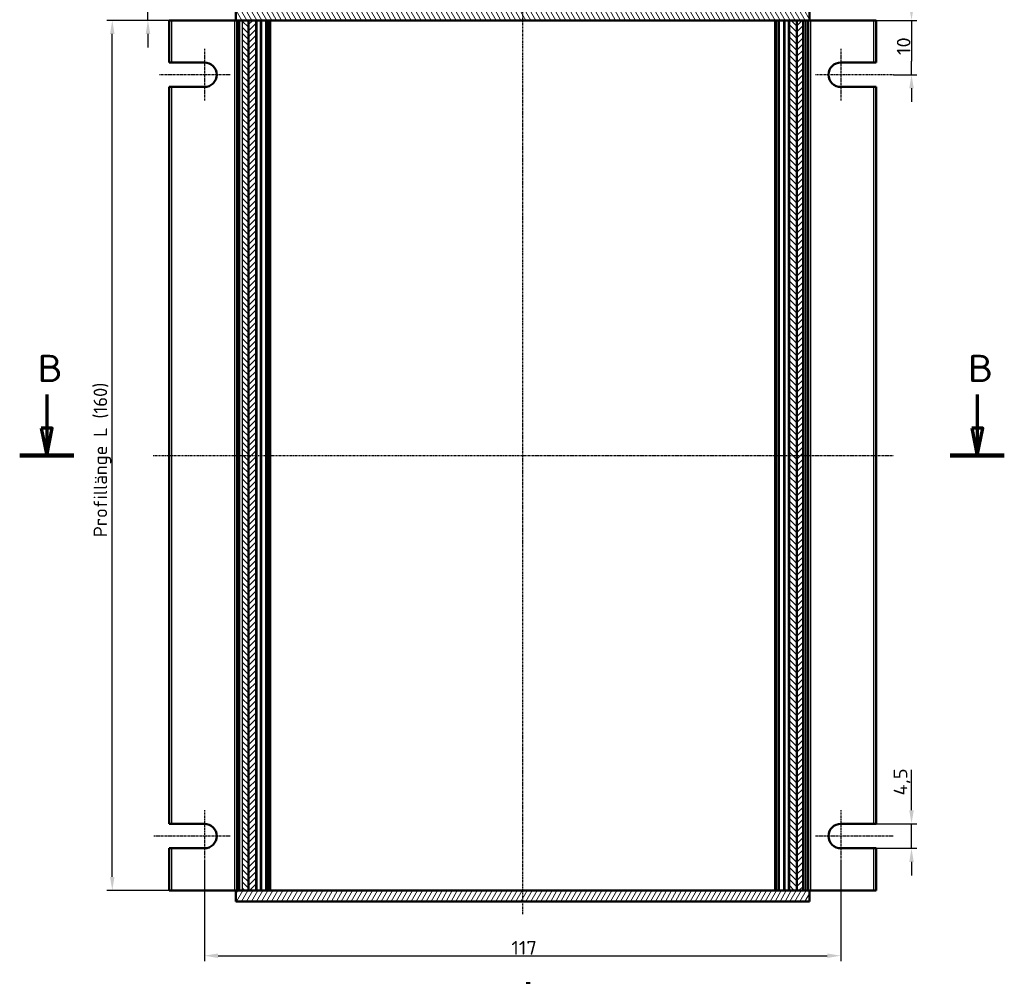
# Model space of a CAD drawing. Header units: millimetres. Extents: x 1 to 593, y 1 to 419.
# Tile 241 of 246: x 133 to 314, y 104 to 280. Entities that reach past the tile are written whole.
import ezdxf

# ---------------------------------------------------------------- set-up
doc = ezdxf.new("R2010")
doc.units = ezdxf.units.MM
doc.linetypes.add('CHAIN', pattern=[0.3543, 0.2362, -0.0295, 0.0591, -0.0295])
doc.linetypes.add('DASH_DOT', pattern=[0.37, 0.24, -0.06, 0.01, -0.06])
for name, color, linetype, lineweight in [('Bemaßung (ISO)', 1, 'Continuous', 25), ('Mittellinie (ISO)', 1, 'DASH_DOT', 25), ('Mittelpunktmarkierung (ISO)', 1, 'DASH_DOT', 25), ('Schnittlinie (ISO)', 3, 'CHAIN', 70), ('Schraffur (ISO)', 1, 'Continuous', 18), ('Sichtbar (ISO)', 7, 'Continuous', 50), ('Sichtbar schmal (ISO)', 1, 'Continuous', 25)]:
    doc.layers.add(name, color=color, linetype=linetype, lineweight=lineweight)
doc.styles.add('2_5', font='isocpeur.ttf', dxfattribs={"width": 1.1})
doc.styles.add('5', font='isocpeur.ttf', dxfattribs={"width": 1.1})
doc.dimstyles.new('Standard (DIN)', dxfattribs={"dimtxt": 2.5, "dimasz": 2.5, "dimexe": 1, "dimexo": 0, "dimgap": 0.2, "dimtad": 1, "dimdec": 6, "dimrnd": 1e-08, "dimtxsty": '2_5', "dimcen": 0.09, "dimdle": 7, "dimclrd": 256, "dimclre": 256, "dimclrt": 5, "dimadec": 6, "dimazin": 2, "dimtfac": 0.72, "dimtmove": 0, "dimatfit": 3, "dimfxl": 1, "dimtolj": 1, "dimlwd": -1, "dimlwe": -1, "dimarcsym": 0})

# ---------------------------------------------------------------- blocks, each defined once
blk = doc.blocks.new('2DTransSchnitt1')
at = {"layer": 'Schnittlinie (ISO)', "linetype": 'Continuous', "lineweight": 140}
for p, q in [((226.77, 294.69), (226.77, 284.28)), ((226.77, 102.57), (226.77, 92.15))]:
    blk.add_line(p, q, dxfattribs=at)
at = {"layer": 'Schnittlinie (ISO)', "linetype": 'Continuous'}
for p, q in [((226.77, 289.49), (221.77, 290.49)), ((221.77, 290.49), (221.77, 288.49)), ((215.5, 289.49), (221.77, 289.49)), ((221.77, 289.49), (226.77, 289.49)), ((221.77, 288.49), (226.77, 289.49)), ((226.77, 97.36), (221.77, 98.36)), ((221.77, 98.36), (221.77, 96.36)), ((215.5, 97.36), (221.77, 97.36)), ((221.77, 97.36), (226.77, 97.36)), ((221.77, 96.36), (226.77, 97.36))]:
    blk.add_line(p, q, dxfattribs=at)
at = {"layer": 'Schnittlinie (ISO)', "linetype": 'Continuous', "flags": 128}
for points in [[(221.77, 288.49), (226.77, 289.49), (221.77, 290.49), (221.77, 288.49)], [(221.77, 96.36), (226.77, 97.36), (221.77, 98.36), (221.77, 96.36)]]:
    blk.add_lwpolyline(points, dxfattribs=at)
at = {"layer": 'Schnittlinie (ISO)'}
for points in [[(221.77, 288.49), (226.77, 289.49), (221.77, 290.49), (221.77, 288.49)], [(221.77, 96.36), (226.77, 97.36), (221.77, 98.36), (221.77, 96.36)]]:
    blk.add_solid(points, dxfattribs=at)
at = {"layer": 'Schnittlinie (ISO)', "char_height": 5, "attachment_point": 7, "style": '5'}
for insert in [(209.9, 286.99), (209.9, 94.86)]:
    blk.add_mtext('C', dxfattribs=dict(at, insert=insert))
blk = doc.blocks.new('2DTransSchnitt2')
at = {"layer": 'Schnittlinie (ISO)', "linetype": 'Continuous'}
for p, q in [((138.28, 210.59), (138.28, 204.42)), ((309.36, 210.59), (309.36, 204.42)), ((137.28, 204.42), (138.28, 199.42)), ((139.28, 204.42), (137.28, 204.42)), ((138.28, 204.42), (138.28, 199.42)), ((138.28, 199.42), (139.28, 204.42)), ((308.36, 204.42), (309.36, 199.42)), ((310.36, 204.42), (308.36, 204.42)), ((309.36, 204.42), (309.36, 199.42)), ((309.36, 199.42), (310.36, 204.42))]:
    blk.add_line(p, q, dxfattribs=at)
at = {"layer": 'Schnittlinie (ISO)', "linetype": 'Continuous', "lineweight": 140}
for p, q in [((133.31, 199.42), (143.26, 199.42)), ((304.38, 199.42), (314.33, 199.42))]:
    blk.add_line(p, q, dxfattribs=at)
at = {"layer": 'Schnittlinie (ISO)', "linetype": 'Continuous', "flags": 128}
for points in [[(137.28, 204.42), (138.28, 199.42), (139.28, 204.42), (137.28, 204.42)], [(308.36, 204.42), (309.36, 199.42), (310.36, 204.42), (308.36, 204.42)]]:
    blk.add_lwpolyline(points, dxfattribs=at)
at = {"layer": 'Schnittlinie (ISO)'}
for points in [[(137.28, 204.42), (138.28, 199.42), (139.28, 204.42), (137.28, 204.42)], [(308.36, 204.42), (309.36, 199.42), (310.36, 204.42), (308.36, 204.42)]]:
    blk.add_solid(points, dxfattribs=at)
at = {"layer": 'Schnittlinie (ISO)', "char_height": 5, "attachment_point": 7, "style": '5'}
for insert in [(136.56, 212.92), (307.64, 212.92)]:
    blk.add_mtext('B', dxfattribs=dict(at, insert=insert))
blk = doc.blocks.new('*D10')
at = {"layer": 'Bemaßung (ISO)'}
for p, q in [((277.33, 279.42), (149.33, 279.42)), ((150.33, 121.92), (150.33, 276.92)), ((277.33, 119.42), (149.33, 119.42))]:
    blk.add_line(p, q, dxfattribs=at)
for points in [[(149.91, 276.92), (150.74, 276.92), (150.33, 279.42)], [(149.91, 121.92), (150.74, 121.92), (150.33, 119.42)]]:
    blk.add_solid(points, dxfattribs=at)
at = {"layer": 'Defpoints', "color": 0}
for p in [(150.33, 279.42), (277.33, 279.42), (277.33, 119.42)]:
    blk.add_point(p, dxfattribs=at)
at = {"layer": 'Bemaßung (ISO)', "color": 5, "insert": (150.13, 184.37), "char_height": 2.5, "attachment_point": 7, "rotation": 90, "style": '2_5'}
blk.add_mtext('\\A1;\\fISOCPEUR|b0|i0;\\H2.4873;Profillänge L (160)', dxfattribs=at)
blk = doc.blocks.new('*D24')
at = {"layer": 'Bemaßung (ISO)'}
for p, q in [((156.89, 283.92), (156.89, 288.19)), ((173.02, 281.42), (155.89, 281.42)), ((156.89, 279.42), (156.89, 281.42)), ((173.02, 279.42), (155.89, 279.42)), ((156.89, 276.92), (156.89, 274.42))]:
    blk.add_line(p, q, dxfattribs=at)
for points in [[(156.47, 283.92), (157.31, 283.92), (156.89, 281.42)], [(156.47, 276.92), (157.31, 276.92), (156.89, 279.42)]]:
    blk.add_solid(points, dxfattribs=at)
at = {"layer": 'Defpoints', "color": 0}
for p in [(173.02, 281.42), (156.89, 279.42), (173.02, 279.42)]:
    blk.add_point(p, dxfattribs=at)
at = {"layer": 'Bemaßung (ISO)', "color": 5, "insert": (156.69, 286.62), "char_height": 2.5, "attachment_point": 7, "rotation": 90, "style": '2_5'}
blk.add_mtext('\\A1;2', dxfattribs=at)
blk = doc.blocks.new('*D26')
at = {"layer": 'Bemaßung (ISO)'}
for p, q in [((297.27, 134.17), (297.27, 141.6)), ((290.27, 131.67), (298.27, 131.67)), ((297.27, 127.17), (297.27, 131.67)), ((290.27, 127.17), (298.27, 127.17)), ((297.27, 124.67), (297.27, 122.17))]:
    blk.add_line(p, q, dxfattribs=at)
for points in [[(296.86, 134.17), (297.69, 134.17), (297.27, 131.67)], [(296.86, 124.67), (297.69, 124.67), (297.27, 127.17)]]:
    blk.add_solid(points, dxfattribs=at)
at = {"layer": 'Defpoints', "color": 0}
for p in [(290.27, 131.67), (290.27, 127.17), (297.27, 127.17)]:
    blk.add_point(p, dxfattribs=at)
at = {"layer": 'Bemaßung (ISO)', "color": 5, "insert": (297.07, 136.87), "char_height": 2.5, "attachment_point": 7, "rotation": 90, "style": '2_5'}
blk.add_mtext('\\A1;4,5', dxfattribs=at)
blk = doc.blocks.new('*D27')
at = {"layer": 'Bemaßung (ISO)'}
for p, q in [((297.27, 281.92), (297.27, 284.42)), ((290.27, 279.42), (298.27, 279.42)), ((297.27, 279.42), (297.27, 276.92)), ((297.27, 276.92), (297.27, 271.92)), ((297.27, 269.42), (297.27, 271.92)), ((293.98, 269.42), (298.27, 269.42)), ((297.27, 266.92), (297.27, 264.42))]:
    blk.add_line(p, q, dxfattribs=at)
for points in [[(296.86, 281.92), (297.69, 281.92), (297.27, 279.42)], [(296.86, 266.92), (297.69, 266.92), (297.27, 269.42)]]:
    blk.add_solid(points, dxfattribs=at)
at = {"layer": 'Defpoints', "color": 0}
for p in [(290.27, 279.42), (293.98, 269.42), (297.27, 269.42)]:
    blk.add_point(p, dxfattribs=at)
at = {"layer": 'Bemaßung (ISO)', "color": 5, "insert": (297.07, 273.04), "char_height": 2.5, "attachment_point": 7, "rotation": 90, "style": '2_5'}
blk.add_mtext('\\A1;10', dxfattribs=at)
blk = doc.blocks.new('*D28')
at = {"layer": 'Bemaßung (ISO)'}
for p, q in [((167.27, 124.67), (167.27, 106.42)), ((284.27, 124.67), (284.27, 106.42)), ((169.77, 107.42), (281.77, 107.42))]:
    blk.add_line(p, q, dxfattribs=at)
for points in [[(169.77, 107.83), (169.77, 107), (167.27, 107.42)], [(281.77, 107.83), (281.77, 107), (284.27, 107.42)]]:
    blk.add_solid(points, dxfattribs=at)
at = {"layer": 'Defpoints', "color": 0}
for p in [(167.27, 124.67), (284.27, 124.67), (284.27, 107.42)]:
    blk.add_point(p, dxfattribs=at)
at = {"layer": 'Bemaßung (ISO)', "color": 5, "insert": (223.71, 107.62), "char_height": 2.5, "attachment_point": 7, "style": '2_5'}
blk.add_mtext('\\A1;117', dxfattribs=at)

msp = doc.modelspace()

# ---------------------------------------------------------------- hatches: boundary and pattern name
at = {"layer": 'Schraffur (ISO)'}
h = msp.add_hatch(dxfattribs=at)
h.set_pattern_fill('ANSI31', color=256, scale=6.35, angle=75.000175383, style=0)
h.set_pattern_definition([(120.00018, (0, 0), (-0.6874064, -0.3968771), [])])
h.paths.add_polyline_path([(278.5218287, 279.4167205), (278.5218287, 281.4167205), (173.0218287, 281.4167205), (173.0218287, 279.4167205), (174.2171281, 279.4167205), (175.3645153, 279.4167205), (176.7718287, 279.4167205), (274.7718287, 279.4167205), (276.1791421, 279.4167205), (277.3265292, 279.4167205)])
h = msp.add_hatch(dxfattribs=at)
h.set_pattern_fill('ANSI31', color=256, scale=6.35, angle=90.000210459, style=0)
h.set_pattern_definition([(135.0002, (0, 0), (-0.561264, -0.561268), [])])
h.paths.add_polyline_path([(274.7718287, 119.4167205), (276.1791421, 119.4167205), (276.1791421, 279.4167205), (274.7718287, 279.4167205)])
h.paths.add_polyline_path([(174.2171281, 119.4167205), (175.3645153, 119.4167205), (175.3645153, 279.4167205), (174.2171281, 279.4167205)])
h = msp.add_hatch(dxfattribs=at)
h.set_pattern_fill('ANSI31', color=256, scale=6.35, style=0)
h.set_pattern_definition([(45, (0, 0), (-0.561266, 0.561266), [])])
h.paths.add_polyline_path([(176.7718287, 119.4167205), (176.7718287, 279.4167205), (175.3645153, 279.4167205), (175.3645153, 119.4167205)])
h.paths.add_polyline_path([(277.3265292, 279.4167205), (276.1791421, 279.4167205), (276.1791421, 119.4167205), (277.3265292, 119.4167205)])
h = msp.add_hatch(dxfattribs=at)
h.set_pattern_fill('ANSI31', color=256, scale=6.35, angle=14.999977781, style=0)
h.set_pattern_definition([(59.99998, (0, 0), (-0.6874075, 0.3968753), [])])
h.paths.add_polyline_path([(173.0218287, 119.4167205), (173.0218287, 117.4167205), (278.5218287, 117.4167205), (278.5218287, 119.4167205), (277.3265292, 119.4167205), (276.1791421, 119.4167205), (274.7718287, 119.4167205), (176.7718287, 119.4167205), (175.3645153, 119.4167205), (174.2171281, 119.4167205)])

# ---------------------------------------------------------------- linework, layer by layer
at = {"layer": 'Mittellinie (ISO)', "linetype": 'CHAIN'}
for p, q in [((225.7718287, 283.6486137), (225.7718287, 115.0646241)), ((157.8205582, 199.4167205), (294.0462601, 199.4167205))]:
    msp.add_line(p, q, dxfattribs=at)
at = {"layer": 'Mittelpunktmarkierung (ISO)', "linetype": 'CHAIN'}
for p, q in [((167.2718287, 274.1667205), (167.2718287, 264.6667205)), ((284.2718287, 274.1667205), (284.2718287, 264.6667205)), ((172.0218287, 269.4167205), (158.9882411, 269.4167205)), ((293.9834331, 269.4167205), (279.5218287, 269.4167205)), ((167.2718287, 134.1667205), (167.2718287, 124.6667205)), ((284.2718287, 134.1667205), (284.2718287, 124.6667205)), ((172.0218287, 129.4167205), (157.9495108, 129.4167205)), ((293.9168667, 129.4167205), (279.5218287, 129.4167205))]:
    msp.add_line(p, q, dxfattribs=at)
at = {"layer": 'Sichtbar (ISO)'}
for p, q in [((173.0218287, 281.4167205), (173.0218287, 279.4167205)), ((278.5218287, 279.4167205), (278.5218287, 281.4167205)), ((160.7718287, 279.4167205), (160.7718287, 271.6667205)), ((160.7718287, 279.4167205), (161.2718287, 279.4167205)), ((161.2718287, 279.4167205), (172.7718287, 279.4167205)), ((173.0218287, 279.4167205), (172.7718287, 279.4167205)), ((173.0218287, 279.4167205), (278.5218287, 279.4167205)), ((173.2718287, 279.4167205), (173.2718287, 119.4167205)), ((173.8072353, 279.4167205), (174.2171281, 279.4167205)), ((175.3645153, 279.4167205), (174.2171281, 279.4167205)), ((176.7718287, 279.4167205), (175.3645153, 279.4167205)), ((175.3645153, 279.4167205), (175.3645153, 119.4167205)), ((175.3645153, 119.4167205), (175.3645153, 279.4167205)), ((176.7718287, 119.4167205), (176.7718287, 279.4167205)), ((177.7022589, 119.4167205), (177.7022589, 279.4167205)), ((178.6448042, 119.4167205), (178.6448042, 279.4167205)), ((179.2718287, 119.4167205), (179.2718287, 279.4167205)), ((272.2718287, 279.4167205), (272.2718287, 119.4167205)), ((272.8988531, 119.4167205), (272.8988531, 279.4167205)), ((273.8413984, 279.4167205), (273.8413984, 119.4167205)), ((276.1791421, 279.4167205), (274.7718287, 279.4167205)), ((274.7718287, 279.4167205), (274.7718287, 119.4167205)), ((277.3265292, 279.4167205), (276.1791421, 279.4167205)), ((276.1791421, 279.4167205), (276.1791421, 119.4167205)), ((276.1791421, 119.4167205), (276.1791421, 279.4167205)), ((277.3265292, 279.4167205), (277.3265292, 119.4167205)), ((277.4419993, 279.4167205), (277.7364221, 279.4167205)), ((278.2718287, 119.4167205), (278.2718287, 279.4167205)), ((278.7718287, 279.4167205), (278.5218287, 279.4167205)), ((290.2718287, 279.4167205), (278.7718287, 279.4167205)), ((290.2718287, 279.4167205), (290.7718287, 279.4167205)), ((290.7718287, 271.6667205), (290.7718287, 279.4167205)), ((161.2718287, 271.6667205), (160.7718287, 271.6667205)), ((161.2718287, 271.6667205), (167.2718287, 271.6667205)), ((284.2718287, 271.6667205), (290.2718287, 271.6667205)), ((290.7718287, 271.6667205), (290.2718287, 271.6667205)), ((160.7718287, 267.1667205), (160.7718287, 131.6667205)), ((160.7718287, 267.1667205), (161.2718287, 267.1667205)), ((167.2718287, 267.1667205), (161.2718287, 267.1667205)), ((290.2718287, 267.1667205), (284.2718287, 267.1667205)), ((290.2718287, 267.1667205), (290.7718287, 267.1667205)), ((290.7718287, 131.6667205), (290.7718287, 267.1667205)), ((161.2718287, 131.6667205), (160.7718287, 131.6667205)), ((161.2718287, 131.6667205), (167.2718287, 131.6667205)), ((284.2718287, 131.6667205), (290.2718287, 131.6667205)), ((290.7718287, 131.6667205), (290.2718287, 131.6667205)), ((160.7718287, 127.1667205), (160.7718287, 119.4167205)), ((160.7718287, 127.1667205), (161.2718287, 127.1667205)), ((167.2718287, 127.1667205), (161.2718287, 127.1667205)), ((290.2718287, 127.1667205), (284.2718287, 127.1667205)), ((290.2718287, 127.1667205), (290.7718287, 127.1667205)), ((290.7718287, 119.4167205), (290.7718287, 127.1667205)), ((161.2718287, 119.4167205), (160.7718287, 119.4167205)), ((161.2718287, 119.4167205), (172.7718287, 119.4167205)), ((172.7718287, 119.4167205), (173.0218287, 119.4167205)), ((173.0218287, 119.4167205), (173.0218287, 117.4167205)), ((278.5218287, 119.4167205), (173.0218287, 119.4167205)), ((174.2171281, 119.4167205), (173.8072353, 119.4167205)), ((174.2171281, 119.4167205), (175.3645153, 119.4167205)), ((175.3645153, 119.4167205), (176.7718287, 119.4167205)), ((274.7718287, 119.4167205), (276.1791421, 119.4167205)), ((276.1791421, 119.4167205), (277.3265292, 119.4167205)), ((277.7364221, 119.4167205), (277.4419993, 119.4167205)), ((278.5218287, 119.4167205), (278.7718287, 119.4167205)), ((278.5218287, 117.4167205), (278.5218287, 119.4167205)), ((290.2718287, 119.4167205), (278.7718287, 119.4167205)), ((290.7718287, 119.4167205), (290.2718287, 119.4167205)), ((173.0218287, 117.4167205), (278.5218287, 117.4167205))]:
    msp.add_line(p, q, dxfattribs=at)
for centre, start, end in [((167.2718287, 269.4167205), 270, 90), ((284.2718287, 269.4167205), 90, 270), ((167.2718287, 129.4167205), 270, 90), ((284.2718287, 129.4167205), 90, 270)]:
    msp.add_arc(centre, 2.25, start, end, dxfattribs=at)
at = {"layer": 'Sichtbar schmal (ISO)'}
for p, q in [((161.2718287, 271.6667205), (161.2718287, 279.4167205)), ((172.7718287, 279.4167205), (172.7718287, 119.4167205)), ((173.2861333, 119.4167205), (173.2861333, 279.4167205)), ((173.6215399, 279.4167205), (173.6215399, 119.4167205)), ((173.8072353, 119.4167205), (173.8072353, 279.4167205)), ((174.2171281, 279.4167205), (174.2171281, 119.4167205)), ((176.9718287, 119.4167205), (176.9718287, 279.4167205)), ((177.5022589, 279.4167205), (177.5022589, 119.4167205)), ((178.7839101, 119.4167205), (178.7839101, 279.4167205)), ((179.0109346, 279.4167205), (179.0109346, 119.4167205)), ((179.4718287, 119.4167205), (179.4718287, 279.4167205)), ((272.0718287, 279.4167205), (272.0718287, 119.4167205)), ((272.5327228, 119.4167205), (272.5327228, 279.4167205)), ((272.7597472, 279.4167205), (272.7597472, 119.4167205)), ((274.0413984, 119.4167205), (274.0413984, 279.4167205)), ((274.5718287, 279.4167205), (274.5718287, 119.4167205)), ((277.4419993, 119.4167205), (277.4419993, 279.4167205)), ((277.7364221, 279.4167205), (277.7364221, 119.4167205)), ((277.9221174, 119.4167205), (277.9221174, 279.4167205)), ((278.257524, 279.4167205), (278.257524, 119.4167205)), ((278.7718287, 119.4167205), (278.7718287, 279.4167205)), ((290.2718287, 279.4167205), (290.2718287, 271.6667205)), ((161.2718287, 131.6667205), (161.2718287, 267.1667205)), ((290.2718287, 267.1667205), (290.2718287, 131.6667205)), ((161.2718287, 119.4167205), (161.2718287, 127.1667205)), ((290.2718287, 127.1667205), (290.2718287, 119.4167205))]:
    msp.add_line(p, q, dxfattribs=at)

# ---------------------------------------------------------------- block references
at = {"layer": 'Schnittlinie (ISO)'}
for name in ['2DTransSchnitt1', '2DTransSchnitt2']:
    msp.add_blockref(name, (0, 0), dxfattribs=at)

# ---------------------------------------------------------------- dimensions: what is measured, and where the dimension line sits
at = {"layer": 'Bemaßung (ISO)'}
for base, p1, p2, angle, override, picture, middle in [((156.8913786, 279.4167205), (173.0218287, 281.4167205), (173.0218287, 279.4167205), 90, {"dimgap": 0.2, "dimdec": 6, "dimtol": 0, "dimlim": 0, "dimtp": 0, "dimtm": 0, "dimtdec": 2, "dimtofl": 1, "dimatfit": 1}, '*D24', (156.8913786, 287.3042205)), ((297.2718287, 269.4167205), (290.2718287, 279.4167205), (293.9834331, 269.4167205), 90, {"dimgap": 0.2, "dimdec": 6, "dimtol": 0, "dimlim": 0, "dimtp": 0, "dimtm": 0, "dimtdec": 2, "dimtofl": 0}, '*D27', (297.2718287, 274.4167205)), ((297.2718287, 127.1667205), (290.2718287, 131.6667205), (290.2718287, 127.1667205), 270, {"dimgap": 0.2, "dimdec": 6, "dimtol": 0, "dimlim": 0, "dimtp": 0, "dimtm": 0, "dimtdec": 2, "dimtofl": 1, "dimatfit": 1}, '*D26', (297.2718287, 139.1354705)), ((284.2718287, 107.4167205), (167.2718287, 124.6667205), (284.2718287, 124.6667205), 180, {"dimgap": 0.2, "dimdec": 6, "dimtol": 0, "dimlim": 0, "dimtp": 0, "dimtm": 0, "dimtdec": 2, "dimtofl": 0, "dimatfit": 1}, '*D28', (225.7718287, 107.4167205))]:
    dim = msp.add_linear_dim(base=base, p1=p1, p2=p2, angle=angle, dimstyle='Standard (DIN)', override=override, dxfattribs=at)
    dim.commit()
    dim.dimension.update_dxf_attribs({"geometry": picture, "text_midpoint": middle, "dimtype": 160})
dim = msp.add_linear_dim(base=(150.3265292, 279.4167205), p1=(277.3265292, 119.4167205), p2=(277.3265292, 279.4167205), angle=90, text='\\fISOCPEUR|b0|i0;\\H2.4873;Profillänge L (<>)', dimstyle='Standard (DIN)', override={"dimgap": 0.2, "dimdec": 6, "dimtol": 0, "dimlim": 0, "dimtp": 0, "dimtm": 0, "dimtdec": 2, "dimtofl": 0, "dimatfit": 1}, dxfattribs=at)
dim.commit()
dim.dimension.update_dxf_attribs({"geometry": '*D10', "text_midpoint": (150.3265292, 199.4167205), "dimtype": 160})

doc.saveas('drawing.dxf')
